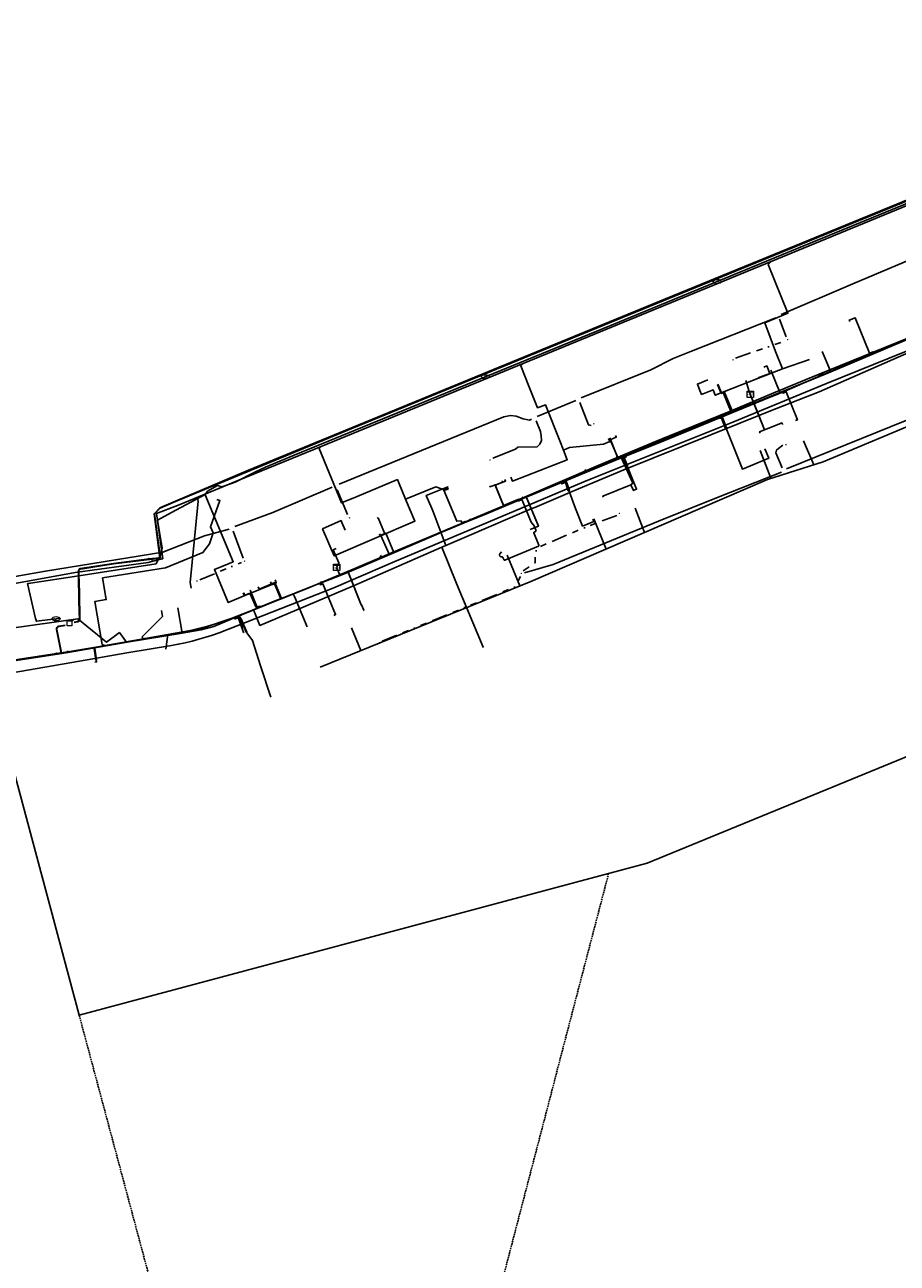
# Model space of a CAD drawing. Extents: x 102676 to 106538, y 417474 to 420545.
# Tile 105 of 112: x 105214 to 105489, y 419261 to 419653. Entities that reach past the tile are written whole.
import ezdxf
from ezdxf.enums import TextEntityAlignment as Align
from ezdxf.lldxf.tags import DXFTag

# ---------------------------------------------------------------- set-up
doc = ezdxf.new("R2010")
doc.units = 0
doc.linetypes.add('DASHED', pattern=[0.75, 0.5, -0.25])
doc.linetypes.add('RI-OVERIG', pattern=[17, 5, -2, 2, -2, 0, -2, 2, -2])
doc.layers.get('0').update_dxf_attribs({"lineweight": 25})
for name, color, linetype, lineweight in [('B-WE-KL-DATA_COAXKABEL_17_ZIGGO BV-G', 90, 'KL-DATA-N', 25), ('B-WE-KL-DATA_COAXKABEL_7_ZIGGO BV-G', 90, 'KL-DATA-N', 25), ('B-WE-KL-DATA_DUCT_ZIGGO BV-G', 90, 'Continuous', 25), ('B-WE-KL-DATA_HULPSTUK_KPN BV-S @ 0.5', 90, 'Continuous', 25), ('B-WE-KL-DATA_HULPSTUK_ZIGGO BV-S @ 0.5', 90, 'Continuous', 25), ('B-WE-KL-DATA_KABELBED_KPN BV-G', 90, 'Continuous', 25), ('B-WE-KL-DATA_KABELBED_ZIGGO BV-G', 90, 'Continuous', 25), ('B-WE-KL-DATA_MANTELBUIS_75_ZIGGO BV-G', 90, 'Continuous', 25), ('B-WE-KL-ET_LS_400 V_STEDIN NETBEHEER BV-G', 190, 'KL-LS-N', 25), ('B-WE-KL-ET_LS_HULPSTUK_STEDIN NETBEHEER BV-S @ 0.5', 190, 'Continuous', 25), ('B-WE-KL-ET_LS_MANTELBUIS_POLYETHYLEEN PE_160_STEDIN NETBEHEER BV-G', 190, 'Continuous', 25), ('B-WE-KL-ET_LS_MANTELBUIS_POLYVINYLCHLORIDE PVC_63_STEDIN NETBEHEER BV-G', 190, 'Continuous', 25), ('B-WE-KL-ET_LS_MANTELBUIS_STEDIN NETBEHEER BV-G', 190, 'Continuous', 25), ('B-WE-KL-ET_MS_13 KV_STEDIN NETBEHEER BV-G', 130, 'KL-MS-N', 25), ('B-WE-KL-ET_MS_6 KV_STEDIN NETBEHEER BV-G', 130, 'KL-MS-N', 25), ('B-WE-KL-ET_MS_HULPSTUK_STEDIN NETBEHEER BV-S @ 0.5', 130, 'Continuous', 25), ('B-WE-KL-ET_MS_MANTELBUIS_POLYETHYLEEN PE_160_STEDIN NETBEHEER BV-G', 130, 'Continuous', 25), ('B-WE-KL-ET_MS_MANTELBUIS_POLYVINYLCHLORIDE PVC_63_STEDIN NETBEHEER BV-G', 130, 'Continuous', 25), ('B-WE-KL-ET_MS_MANTELBUIS_STEDIN NETBEHEER BV-G', 130, 'Continuous', 25), ('B-WE-KL-GAS_LD_HULPSTUK_STEDIN NETBEHEER BV-S @ 0.5', 50, 'Continuous', 25), ('B-WE-KL-GAS_LD_MANTELBUIS_STEDIN NETBEHEER BV-G', 50, 'Continuous', 25), ('B-WE-KL-GAS_LD_POLYETHYLEEN PE_25_0.1 BAR_STEDIN NETBEHEER BV-G', 50, 'KL-GAS-LD-N', 25), ('B-WE-KL-GAS_LD_POLYETHYLEEN PE_32_0.1 BAR_STEDIN NETBEHEER BV-G', 50, 'KL-GAS-LD-N', 25), ('B-WE-KL-GAS_LD_POLYVINYLCHLORIDE PVC_110_0.1 BAR_STEDIN NETBEHEER BV-G', 50, 'KL-GAS-LD-N', 25), ('B-WE-KL-GAS_LD_POLYVINYLCHLORIDE PVC_32_0.1 BAR_STEDIN NETBEHEER BV-G', 50, 'KL-GAS-LD-N', 25), ('B-WE-KL-GAS_LD_POLYVINYLCHLORIDE PVC_40_0.1 BAR_STEDIN NETBEHEER BV-G', 50, 'KL-GAS-LD-N', 25), ('B-WE-KL-GAS_LD_POLYVINYLCHLORIDE PVC_50_0.1 BAR_STEDIN NETBEHEER BV-G', 50, 'KL-GAS-LD-N', 25), ('B-WE-KL-GAS_LD_POLYVINYLCHLORIDE PVC_63_0.1 BAR_STEDIN NETBEHEER BV-G', 50, 'KL-GAS-LD-N', 25), ('B-WE-KL-OVERIG_HULPSTUK_STADSBEHEER GEMEENTE DORDRECHT-S @ 0.5', 8, 'Continuous', 25), ('B-WE-KL-WATER_EVIDES INFRA-S @ 0.5', 170, 'Continuous', 25), ('B-WE-KL-WATER_HULPSTUK_EVIDES INFRA-S @ 0.5', 170, 'Continuous', 25), ('B-WE-KL-WATER_POLYETHEEN_50_EVIDES INFRA-G', 170, 'KL-WATER-N', 25), ('B-WE-KL-WATER_POLYVINYLCHLORIDE PVC_110_EVIDES INFRA-G', 170, 'KL-WATER-N', 25), ('B-WE-OG-INFO_STEDIN NETBEHEER BV-G', 7, 'Continuous', 25), ('B-WE-RI-DRUK_HIGH DENSITY POLYETHYLENE HDPE_50_STADSBEHEER GEMEENTE DORDRECHT-G', 210, 'RI-PERS', 25), ('B-WE-RI-DRUK_HIGH DENSITY POLYETHYLENE HDPE_63_STADSBEHEER GEMEENTE DORDRECHT-G', 210, 'RI-PERS', 25), ('B-WE-RI-VRIJVERVAL_POLYVINYLCHLORIDE PVC_STADSBEHEER GEMEENTE DORDRECHT-G', 210, 'RI-OVERIG', 25), ('N-PV-KG-GRENS_UITGIFTE', 12, 'Continuous', 25)]:
    doc.layers.add(name, color=color, linetype=linetype, lineweight=lineweight)
doc.styles.add('NLCS-ISO', font='NLCS-ISO.ttf')
doc.styles.get("Standard").update_dxf_attribs({"font": 'arial.ttf'})
tags = doc.linetypes.add('KL-DATA-N', pattern='A,4,-1,[101,NLCS.shx,S=0.5,R=0,X=0,Y=0],-1,4,-1,["D",Standard,S=1,R=0,X=-0.25,Y=-0.5],-1.5', length=12.5).pattern_tags.tags
tags[18] = DXFTag(74, 10)
tags = doc.linetypes.add('KL-GAS-LD-N', pattern='A,4,-1,[69,NLCS.shx,S=0.5,R=0,X=0,Y=0],-1,4,-1,["L",Standard,S=1,R=0,X=0.25,Y=-0.5],-2', length=13).pattern_tags.tags
tags[18] = DXFTag(74, 10)
tags = doc.linetypes.add('KL-LS-N', pattern='A,4,-1,[103,NLCS.shx,S=0.75,R=0,X=0,Y=0],-1,4,-1,["L",Standard,S=1,R=0,X=0,Y=-0.5],-2', length=13).pattern_tags.tags
tags[18] = DXFTag(74, 10)
tags = doc.linetypes.add('KL-MS-N', pattern='A,4,-1,[103,NLCS.shx,S=0.75,R=0,X=0,Y=0],-1,4,-1,["M",Standard,S=1,R=0,X=0,Y=-0.5],-2', length=13).pattern_tags.tags
tags[18] = DXFTag(74, 10)
doc.linetypes.add('KL-WATER-N', pattern='A,7,-0.5,[168,NLCS.shx,S=0.75,R=0,X=0.75,Y=0],-2', length=9.5)
tags = doc.linetypes.add('RI-PERS', pattern='A,7,-2,["P",Standard,S=1.8,R=0,X=-0.5,Y=-0.9],-2,7,-2,[102,NLCS.shx,S=1,R=180,X=0,Y=0],-2', length=22).pattern_tags.tags
tags[6] = DXFTag(74, 10)

# ---------------------------------------------------------------- blocks, each defined once
blk = doc.blocks.new('SKL-WTB_HULP_OVERIG-SO')
at = {"color": 0, "linetype": 'ByBlock', "lineweight": 18}
for points in [[(-0.14, 0.14), (0.14, -0.14)], [(0.14, 0.14), (-0.14, -0.14)]]:
    blk.add_lwpolyline(points, dxfattribs=at)
at = {"color": 0, "linetype": 'ByBlock', "lineweight": 18, "style": 'NLCS-ISO', "flags": 1}
for tag, p in [('TYPE', (1.5, 0)), ('OMSCHRIJVING', (1.5, -3)), ('LABEL', (1.5, -1.5))]:
    blk.add_attdef(tag, p, '', height=1, dxfattribs=at)
blk = doc.blocks.new('SKL-WTB_HULP_MOF-SO')
at = {"linetype": 'ByBlock', "lineweight": 18}
h = blk.add_hatch(color=0, dxfattribs=at)
h.dxf.hatch_style = 1
h.paths.add_polyline_path([(-0.5625, 0, 1), (0.5625, 0, 1)])
at = {"color": 0, "linetype": 'ByBlock', "lineweight": 18}
blk.add_circle((0, 0), 0.5625, dxfattribs=at)
at = {"color": 0, "linetype": 'ByBlock', "lineweight": 18, "style": 'NLCS-ISO', "flags": 1}
for tag, p in [('TYPE', (1.5, 0)), ('OMSCHRIJVING', (1.5, -3)), ('LABEL', (1.5, -1.5))]:
    blk.add_attdef(tag, p, '', height=1, dxfattribs=at)
blk = doc.blocks.new('SKL-WTB_HULP_TECHNISCH GEBOUW-SO')
at = {"color": 0, "linetype": 'ByBlock', "lineweight": 18}
for points in [[(-2, 1.5), (0, 2), (2, 1.5), (2, 1.18), (-2, 1.18)], [(-1.5, 1.02), (1.5, 1.02), (1.5, -2), (-1.5, -2)]]:
    blk.add_lwpolyline(points, close=True, dxfattribs=at)
at = {"color": 0, "linetype": 'ByBlock', "lineweight": 18, "style": 'NLCS-ISO', "flags": 1}
for tag, p in [('TYPE', (2.5, 0)), ('OMSCHRIJVING', (2.5, -3)), ('LABEL', (2.5, -1.5))]:
    blk.add_attdef(tag, p, '', height=1, dxfattribs=at)
blk = doc.blocks.new('SKL-WTB_HULP_KAST-SO')
at = {"color": 0, "linetype": 'ByBlock', "lineweight": 18}
for points in [[(-2, 2), (2, 2), (2, 1.68), (-2, 1.68)], [(-2, 1.52), (2, 1.52), (2, -2), (-2, -2)]]:
    blk.add_lwpolyline(points, close=True, dxfattribs=at)
at = {"color": 0, "linetype": 'ByBlock', "lineweight": 18, "style": 'NLCS-ISO'}
blk.add_text('kast', height=1.5, dxfattribs=at).set_placement((0, 0), align=Align.MIDDLE_CENTER)
at = {"color": 0, "linetype": 'ByBlock', "lineweight": 18, "style": 'NLCS-ISO', "flags": 1}
for tag, p in [('TYPE', (2.5, 0)), ('OMSCHRIJVING', (2.5, -3)), ('LABEL', (2.5, -1.5))]:
    blk.add_attdef(tag, p, '', height=1, dxfattribs=at)
blk = doc.blocks.new('SKL-WATER_BRANDKRAAN_BRANDPUT-SO')
at = {"color": 0, "linetype": 'ByBlock', "lineweight": 18}
blk.add_ellipse((0, 0), major_axis=(2.5, 0), ratio=0.54, dxfattribs=at)
at = {"color": 0, "linetype": 'ByBlock', "lineweight": 18, "style": 'NLCS-ISO'}
blk.add_text('bk', height=1.5, dxfattribs=at).set_placement((0.16, 0), align=Align.MIDDLE_CENTER)
blk = doc.blocks.new('Uitgifte Stedenbouw')
at = {"layer": 'N-PV-KG-GRENS_UITGIFTE', "transparency": 33554687, "flags": 128}
blk.add_lwpolyline([(103230.77, 419339.89), (103410.33, 419387.95), (103571.98, 419454.27), (103556.57, 419395.03), (103501, 419181.34), (103495.24, 419182.84), (103496.25, 419186.71), (103488.51, 419188.74), (103487.5, 419184.86), (103330.81, 419225.77, 0.129956), (103311.64, 419225.71), (103293.68, 419220.91), (103168.06, 419187.28), (103131.13, 419179.73), (103108.79, 419263.18), (103093.32, 419320.97), (103086.46, 419374.78), (103083.66, 419396.81), (103210.11, 419417.08), (103230.77, 419339.89)], format="xyb", close=True, dxfattribs=at)
at = {"layer": 'N-PV-KG-GRENS_UITGIFTE', "color": 8, "linetype": 'DASHED', "lineweight": -2, "transparency": 33554687, "flags": 128}
for points in [[(103354.98, 419219.46), (103398.11, 419384.68)], [(103230.77, 419339.89), (103264.7, 419213.15)]]:
    blk.add_lwpolyline(points, dxfattribs=at)

msp = doc.modelspace()

# ---------------------------------------------------------------- linework, layer by layer
at = {"layer": 'B-WE-KL-DATA_COAXKABEL_17_ZIGGO BV-G', "flags": 128}
for points in [[(105627.714, 419608.641), (105627.726, 419608.9), (105626.186, 419607.881), (105624.732, 419607.294), (105609.257, 419601.232), (105569.661, 419585.174), (105561.345, 419581.759), (105523.215, 419566.118), (105510.405, 419561.024), (105472.342, 419544.874), (105453.503, 419537.156), (105444.025, 419533.319), (105442.893, 419536.119)], [(105312.105, 419481.379), (105313.221, 419478.872), (105315.37, 419479.699), (105329.695, 419485.839), (105359.417, 419498.52), (105369.576, 419502.685), (105399.821, 419515.229), (105413.635, 419521.016), (105444.025, 419533.319), (105442.893, 419536.119)]]:
    msp.add_lwpolyline(points, dxfattribs=at)
at = {"layer": 'B-WE-KL-DATA_COAXKABEL_7_ZIGGO BV-G', "flags": 128}
for points in [[(105442.893, 419536.119), (105444.025, 419533.319), (105453.503, 419537.156), (105468.315, 419543.224), (105465.656, 419549.69)], [(105441.444, 419540.489), (105442.53, 419537.03), (105442.893, 419536.119)], [(105442.893, 419536.119), (105444.025, 419533.319), (105413.635, 419521.016), (105402.082, 419516.176), (105405.727, 419507.995), (105405.159, 419507.548), (105396.307, 419503.942), (105396.436, 419503.628)], [(105442.893, 419536.119), (105444.025, 419533.319), (105413.635, 419521.016), (105401.113, 419515.77), (105398.518, 419522.368)], [(105442.893, 419536.119), (105444.025, 419533.319), (105413.635, 419521.016), (105402.082, 419516.176), (105405.727, 419507.995), (105405.159, 419507.548), (105405.974, 419505.72), (105405.881, 419505.683)], [(105442.893, 419536.119), (105444.025, 419533.319), (105436.888, 419530.429), (105434.369, 419536.656), (105433.72, 419536.394), (105432.566, 419539.248)], [(105442.893, 419536.119), (105447.432, 419524.895), (105445.853, 419524.267), (105446.04, 419523.804)], [(105442.893, 419536.119), (105447.432, 419524.895), (105452.915, 419527.075), (105453.102, 419526.612)], [(105312.105, 419481.379), (105313.221, 419478.872), (105315.37, 419479.699), (105329.695, 419485.839), (105359.417, 419498.52), (105364.993, 419500.806), (105362.297, 419507.358), (105365.534, 419508.69), (105365.343, 419509.152)], [(105312.105, 419481.379), (105313.221, 419478.872), (105315.37, 419479.699), (105329.695, 419485.839), (105359.417, 419498.52), (105364.993, 419500.806), (105362.221, 419507.543), (105360.649, 419506.896), (105360.535, 419507.173)], [(105312.105, 419481.379), (105313.221, 419478.872), (105315.37, 419479.699), (105329.695, 419485.839), (105359.417, 419498.52), (105369.576, 419502.685), (105372.071, 419503.72), (105375.91, 419494.393), (105373.304, 419493.352)], [(105312.105, 419481.379), (105312.38, 419481.991), (105312.87, 419482.856), (105311.057, 419486.931), (105312.023, 419487.349)], [(105263.285, 419460.674), (105269.285, 419461.67), (105273.315, 419462.703), (105281.504, 419466.222), (105302.587, 419474.78), (105313.221, 419478.872), (105312.105, 419481.379)], [(105312.105, 419481.379), (105313.221, 419478.872), (105302.587, 419474.78), (105287.158, 419468.517), (105284.81, 419474.248)], [(105287.329, 419475.28), (105287.632, 419474.54), (105292.629, 419476.588), (105294.684, 419471.572), (105302.587, 419474.78), (105313.221, 419478.872), (105312.105, 419481.379)], [(105312.105, 419481.379), (105313.221, 419478.872), (105315.37, 419479.699), (105315.815, 419479.89), (105319.845, 419469.549), (105320.032, 419469.622), (105320.722, 419467.852), (105320.535, 419467.779)]]:
    msp.add_lwpolyline(points, dxfattribs=at)
at = {"layer": 'B-WE-KL-DATA_DUCT_ZIGGO BV-G', "flags": 128}
for points in [[(105444.131, 419533.056), (105445.469, 419529.749)], [(105402.264, 419515.768), (105403.747, 419512.44)], [(105372.16, 419503.504), (105373.602, 419500)], [(105315.901, 419479.67), (105317.323, 419476.019)]]:
    msp.add_lwpolyline(points, dxfattribs=at)
at = {"layer": 'B-WE-KL-DATA_KABELBED_KPN BV-G', "flags": 128}
for points in [[(105346.612, 419488.294), (105346.613, 419488.294), (105354.018, 419491.52), (105373.877, 419500), (105374.751, 419500.373), (105386.56, 419505.396), (105402.947, 419512.259), (105448.712, 419530.675), (105464.712, 419536.943), (105500, 419552.359), (105500.163, 419552.431), (105511.84, 419557.237), (105524.541, 419562.664), (105559.255, 419576.754), (105568.235, 419580.547), (105570.473, 419581.142), (105578.785, 419583.577), (105596.765, 419591.496), (105600.422, 419592.426), (105612.241, 419596.61), (105625.156, 419601.684), (105626.445, 419601.607), (105627.657, 419601.534), (105627.699, 419601.532)], [(105500, 419556.824), (105464.163, 419542.263), (105450.322, 419536.542), (105436.889, 419530.884), (105413.469, 419521.38), (105394.855, 419513.573), (105369.348, 419502.691), (105362.933, 419500), (105345.071, 419492.506), (105329.526, 419485.984), (105314.991, 419479.811), (105302.279, 419474.515), (105285.898, 419468)], [(105346.613, 419488.294), (105346.613, 419488.294), (105345.071, 419492.506), (105342.589, 419499.289), (105342.278, 419500), (105340.459, 419504.165), (105347.259, 419506.863)], [(105345.415, 419487.772), (105317.483, 419475.604), (105287.869, 419463.094), (105286.403, 419466.748), (105285.899, 419468)], [(105346.612, 419488.294), (105345.415, 419487.772)], [(105345.416, 419487.772), (105350.064, 419476.302), (105358.418, 419456.147)], [(105285.898, 419468), (105282.652, 419466.709), (105276.91, 419464.562), (105271.471, 419462.852), (105265.944, 419461.449), (105262.052, 419460.567), (105245.719, 419457.797), (105245.718, 419457.797)], [(105094.921, 419446.551), (105097.797, 419446.598), (105179.304, 419458.01), (105230.349, 419465.168), (105239.394, 419457.781), (105243.49, 419460.794), (105245.719, 419457.797), (105245.719, 419457.797)], [(105245.718, 419457.797), (105241.019, 419457), (105230.586, 419455.231), (105192.477, 419449.454), (105148.805, 419442.049), (105131.149, 419438.954), (105122.195, 419446.473), (105116.938, 419437.005), (105071.763, 419429.812), (105066.344, 419435.719), (105063.028, 419428.193), (105036.734, 419423.964), (105010.793, 419421.527), (105000.37, 419420.269)]]:
    msp.add_lwpolyline(points, dxfattribs=at)
at = {"layer": 'B-WE-KL-DATA_KABELBED_ZIGGO BV-G', "flags": 128}
for points in [[(105509.299, 419560.555), (105468.315, 419543.224)], [(105468.315, 419543.224), (105465.656, 419549.69)], [(105441.444, 419540.489), (105442.53, 419537.03), (105442.893, 419536.119)], [(105468.315, 419543.224), (105444.025, 419533.319)], [(105436.888, 419530.429), (105434.369, 419536.656), (105433.72, 419536.394), (105432.566, 419539.248)], [(105444.025, 419533.319), (105442.893, 419536.119)], [(105444.025, 419533.319), (105436.888, 419530.429)], [(105444.025, 419533.319), (105444.131, 419533.056)], [(105444.131, 419533.056), (105445.469, 419529.749)], [(105436.888, 419530.429), (105413.635, 419521.016), (105402.082, 419516.176)], [(105445.469, 419529.749), (105447.432, 419524.895)], [(105447.432, 419524.895), (105445.853, 419524.267), (105446.04, 419523.804)], [(105447.432, 419524.895), (105452.915, 419527.075), (105453.102, 419526.612)], [(105401.113, 419515.77), (105398.518, 419522.368)], [(105401.021, 419515.731), (105400.705, 419516.532)], [(105401.021, 419515.731), (105372.071, 419503.72)], [(105401.113, 419515.77), (105401.021, 419515.731)], [(105402.082, 419516.176), (105401.113, 419515.77)], [(105402.082, 419516.176), (105402.264, 419515.768)], [(105402.264, 419515.768), (105403.747, 419512.44)], [(105362.297, 419507.358), (105365.534, 419508.69), (105365.343, 419509.152)], [(105403.747, 419512.44), (105405.727, 419507.995), (105405.159, 419507.548)], [(105362.297, 419507.358), (105362.221, 419507.543), (105360.649, 419506.896), (105360.535, 419507.173)], [(105362.297, 419507.358), (105364.993, 419500.806)], [(105405.159, 419507.548), (105396.307, 419503.942), (105396.436, 419503.628)], [(105405.159, 419507.548), (105405.974, 419505.72), (105405.881, 419505.683)], [(105364.993, 419500.806), (105359.417, 419498.52), (105330.253, 419486.077)], [(105372.071, 419503.72), (105364.993, 419500.806)], [(105372.071, 419503.72), (105372.16, 419503.504)], [(105372.16, 419503.504), (105373.602, 419500)], [(105373.602, 419500), (105375.91, 419494.393), (105373.304, 419493.352)], [(105330.253, 419486.077), (105327.665, 419492.261), (105325.922, 419491.505), (105325.728, 419491.967)], [(105312.38, 419481.991), (105312.87, 419482.856), (105311.057, 419486.931), (105312.023, 419487.349)], [(105330.253, 419486.077), (105315.815, 419479.89)], [(105312.38, 419481.991), (105312.105, 419481.379)], [(105312.105, 419481.379), (105313.221, 419478.872)], [(105294.684, 419471.572), (105302.587, 419474.78), (105313.221, 419478.872)], [(105315.815, 419479.89), (105313.221, 419478.872)], [(105315.815, 419479.89), (105315.901, 419479.67)], [(105315.901, 419479.67), (105317.323, 419476.019)], [(105287.158, 419468.517), (105284.81, 419474.248)], [(105287.329, 419475.28), (105287.632, 419474.54), (105292.629, 419476.588), (105294.684, 419471.572)], [(105317.323, 419476.019), (105319.845, 419469.549), (105320.032, 419469.622), (105320.722, 419467.852), (105320.535, 419467.779)], [(105287.158, 419468.517), (105294.684, 419471.572)], [(105261.971, 419468.588), (105263.285, 419460.674)], [(105263.285, 419460.674), (105269.285, 419461.67), (105273.315, 419462.703), (105281.504, 419466.222), (105287.158, 419468.517)], [(105174.813, 419448.307), (105174.991, 419447.117), (105181.746, 419447.806), (105189.016, 419448.869), (105200.397, 419450.354), (105226.605, 419454.449), (105245.891, 419457.785)], [(105245.891, 419457.785), (105263.285, 419460.674)]]:
    msp.add_lwpolyline(points, dxfattribs=at)
at = {"layer": 'B-WE-KL-DATA_MANTELBUIS_75_ZIGGO BV-G', "flags": 128}
for points in [[(105444.131, 419533.056), (105445.469, 419529.749)], [(105402.264, 419515.768), (105403.747, 419512.44)], [(105372.16, 419503.504), (105373.602, 419500)], [(105315.901, 419479.67), (105317.323, 419476.019)]]:
    msp.add_lwpolyline(points, dxfattribs=at)
at = {"layer": 'B-WE-KL-ET_LS_400 V_STEDIN NETBEHEER BV-G', "flags": 128}
for points in [[(105603.261, 419598.837), (105578.6, 419588.808), (105551.017, 419577.849), (105529.582, 419568.651), (105510.374, 419560.995), (105465.949, 419542.414), (105453.587, 419537.027), (105447.097, 419534.387), (105440.69, 419531.772), (105413.803, 419520.654), (105400.063, 419515.218), (105391.869, 419511.816), (105369.506, 419502.52), (105359.473, 419498.381), (105352.484, 419495.446), (105302.499, 419474.671), (105292.18, 419470.605), (105281.957, 419466.412), (105279.43, 419465.492), (105269.47, 419462.104), (105258.756, 419460.15), (105236.7, 419456.341), (105227.173, 419454.7)], [(105474.333, 419559.106), (105474.144, 419559.569), (105475.996, 419560.325), (105480.585, 419549.089), (105481.696, 419549.542), (105481.885, 419549.079)], [(105487.2, 419551.85), (105487.395, 419551.384)], [(105449.349, 419543.698), (105452.318, 419536.511)], [(105464.692, 419542.006), (105464.38, 419542.62)], [(105465.949, 419542.414), (105465.911, 419542.506), (105464.692, 419542.006)], [(105432.661, 419539.282), (105433.739, 419536.617), (105434.666, 419536.992), (105437.223, 419530.671), (105438.007, 419530.988), (105438.262, 419530.768)], [(105457.215, 419527.816), (105457.773, 419528.038), (105454.266, 419536.862), (105453.244, 419536.455), (105453.096, 419536.827)], [(105440.38, 419532.47), (105440.69, 419531.772)], [(105447.483, 419518.872), (105448.704, 419515.888), (105440.389, 419512.486), (105433.923, 419528.748), (105433.365, 419528.527), (105433.291, 419528.712)], [(105400.275, 419523.09), (105400.503, 419522.535), (105398.653, 419521.775), (105400.979, 419516.117), (105402.089, 419516.574), (105402.285, 419516.097)], [(105415.258, 419522.176), (105415.94, 419522.42)], [(105416.137, 419521.619), (105415.449, 419521.713), (105415.258, 419522.176)], [(105405.881, 419505.684), (105406.946, 419506.123), (105402.871, 419516.006), (105403.611, 419516.311), (105403.501, 419516.578)], [(105364.42, 419508.773), (105364.61, 419508.311), (105362.298, 419507.359), (105364.933, 419500.957), (105369.713, 419502.924), (105370.038, 419502.741)], [(105391.869, 419511.816), (105391.83, 419511.908), (105391.017, 419511.557), (105390.676, 419512.344)], [(105347.458, 419506.416), (105346.071, 419505.844), (105350.129, 419495.992), (105351.498, 419496.126), (105351.766, 419495.479), (105352.767, 419495.892), (105353.073, 419495.693)], [(105393.146, 419496.661), (105393.445, 419495.919), (105389.875, 419494.483), (105387.605, 419499.988), (105384.626, 419508.368), (105383.296, 419507.819), (105383.143, 419508.189)], [(105238.762, 419456.699), (105238.045, 419457.082), (105235.701, 419470.606), (105239.346, 419471.238), (105238.176, 419478.076), (105258.004, 419481.227), (105269.894, 419486.153), (105271.908, 419488.881), (105273.164, 419492.361), (105272.262, 419494.281), (105275.254, 419502.572), (105274.309, 419502.899)], [(105369.506, 419502.52), (105369.565, 419502.379), (105370.487, 419502.765), (105370.564, 419502.781), (105370.64, 419502.766), (105370.705, 419502.723), (105370.749, 419502.658), (105373.64, 419495.747), (105374.567, 419494.501), (105375.159, 419493.014), (105375.173, 419492.938), (105375.157, 419492.862), (105375.113, 419492.797), (105375.048, 419492.755), (105374.582, 419492.569), (105374.516, 419492.527), (105374.472, 419492.462), (105374.456, 419492.386), (105374.47, 419492.309), (105376.042, 419488.388), (105376.056, 419488.311), (105376.041, 419488.234), (105375.997, 419488.169), (105375.932, 419488.125), (105365.357, 419483.722), (105365.242, 419483.699), (105365.127, 419483.722), (105365.03, 419483.787), (105364.965, 419483.884), (105364.706, 419484.505), (105364.636, 419484.614), (105364.53, 419484.697), (105364.398, 419484.747), (105364.089, 419484.767), (105363.944, 419484.812), (105363.832, 419484.889), (105363.763, 419484.989), (105363.596, 419485.401), (105363.585, 419485.476), (105363.608, 419485.554), (105363.663, 419485.621), (105363.741, 419485.668), (105364.293, 419486.372)], [(105370.835, 419503.074), (105370.7, 419503.393), (105370.885, 419503.471)], [(105371.14, 419503.58), (105370.885, 419503.471)], [(105325.219, 419497.07), (105324.943, 419496.953)], [(105327.897, 419487.458), (105326.156, 419491.484), (105327.349, 419492), (105325.219, 419497.07)], [(105354.26, 419496.71), (105354.445, 419496.27)], [(105326.021, 419484.981), (105326.31, 419485.12)], [(105327.897, 419487.458), (105328.294, 419486.54)], [(105328.294, 419486.54), (105328.714, 419485.567)], [(105326.111, 419484.485), (105325.916, 419484.936), (105326.021, 419484.981)], [(105291.209, 419476.87), (105291.512, 419476.13), (105291.904, 419475.966), (105292.551, 419476.232), (105294.409, 419471.698), (105294.943, 419471.716), (105294.95, 419471.697)], [(105311.262, 419466.251), (105311.8, 419466.471), (105307.808, 419476.223), (105307.031, 419475.905), (105306.803, 419476.46)], [(105307.12, 419477), (105307.265, 419476.652)], [(105282.59, 419473.339), (105282.78, 419472.876), (105283.302, 419472.658), (105284.412, 419473.113), (105284.934, 419472.894), (105286.552, 419468.946), (105286.96, 419468.789), (105287.849, 419469.153), (105288.167, 419468.959)], [(105298.413, 419473.061), (105298.774, 419472.227), (105302.79, 419462.578)], [(105256.783, 419467.747), (105257.087, 419465.872), (105250.728, 419459.481), (105250.792, 419459.086), (105251.432, 419458.886)], [(105291.381, 419440.432), (105288.059, 419450.289), (105285.504, 419458.258), (105283.718, 419460.774), (105281.603, 419465.727), (105280.088, 419465.146), (105279.43, 419465.492)], [(105282.537, 419461.473), (105281.018, 419465.962), (105281.985, 419466.342), (105281.957, 419466.412)], [(105226.372, 419463.175), (105224.346, 419462.838), (105224.18, 419462.794), (105224.013, 419462.715), (105223.824, 419462.567), (105223.684, 419462.385), (105223.587, 419462.164), (105223.547, 419461.903), (105223.56, 419461.733), (105225.098, 419454.372), (105223.617, 419454.138)], [(105226.388, 419463.077), (105224.364, 419462.74), (105224.146, 419462.673), (105223.984, 419462.574), (105223.896, 419462.497), (105223.77, 419462.335), (105223.719, 419462.235), (105223.658, 419462.032), (105223.647, 419461.903), (105223.66, 419461.747), (105225.201, 419454.388), (105227.173, 419454.7)], [(105258.756, 419460.15), (105258.16, 419455.58)], [(105282.537, 419461.473), (105282.745, 419460.857), (105282.95, 419460.93)], [(105182.342, 419447.858), (105188.473, 419448.795), (105202.317, 419450.807), (105223.617, 419454.138)], [(105236.7, 419456.341), (105236.715, 419456.242), (105235.517, 419456.035), (105236.27, 419451.547), (105235.72, 419451.45)]]:
    msp.add_lwpolyline(points, dxfattribs=at)
at = {"layer": 'B-WE-KL-ET_LS_MANTELBUIS_POLYETHYLEEN PE_160_STEDIN NETBEHEER BV-G', "flags": 128}
msp.add_lwpolyline([(105230.56, 419477.788), (105230.81, 419466.268), (105231.01, 419466.272), (105230.76, 419477.792), (105230.56, 419477.788)], dxfattribs=at)
at = {"layer": 'B-WE-KL-ET_LS_MANTELBUIS_POLYVINYLCHLORIDE PVC_63_STEDIN NETBEHEER BV-G', "flags": 128}
msp.add_lwpolyline([(105281.744, 419465.117), (105283.556, 419460.898), (105283.74, 419460.976), (105281.928, 419465.195), (105281.744, 419465.117)], dxfattribs=at)
at = {"layer": 'B-WE-KL-ET_LS_MANTELBUIS_STEDIN NETBEHEER BV-G', "flags": 128}
for points in [[(105433.772, 419528.591), (105435.036, 419525.329), (105435.417, 419525.479), (105434.154, 419528.74), (105433.772, 419528.591)], [(105402.438, 419516.541), (105403.732, 419513.402), (105404.102, 419513.554), (105402.808, 419516.693), (105402.438, 419516.541)], [(105384.267, 419508.872), (105385.371, 419505.624), (105385.737, 419505.75), (105384.635, 419508.992), (105384.267, 419508.872)], [(105281.124, 419465.354), (105282.151, 419462.304), (105282.341, 419462.368), (105281.314, 419465.418), (105281.124, 419465.354)], [(105235.467, 419455.728), (105236.076, 419452.094), (105236.274, 419452.128), (105235.665, 419455.762), (105235.467, 419455.728)]]:
    msp.add_lwpolyline(points, dxfattribs=at)
at = {"layer": 'B-WE-KL-ET_MS_13 KV_STEDIN NETBEHEER BV-G', "flags": 128}
for points in [[(105252.868, 419484.064), (105256.265, 419484.48), (105254.448, 419498.381), (105256.266, 419500.237), (105261.171, 419502.389), (105284.284, 419512.155), (105416.068, 419566.271), (105621.057, 419650.12), (105621.32, 419652.825)], [(105621.529, 419652.908), (105621.244, 419649.981), (105456.935, 419582.771), (105316.941, 419525.349), (105261.227, 419502.25), (105256.353, 419500.111), (105254.606, 419498.328), (105256.433, 419484.35), (105253.785, 419484.02)], [(105229.21, 419464.146), (105230.114, 419464.297), (105230.261, 419464.328), (105230.352, 419464.366), (105230.545, 419464.493), (105230.72, 419464.692), (105230.81, 419464.874), (105230.861, 419465.08), (105230.525, 419480.276), (105230.536, 419480.419), (105230.606, 419480.627), (105230.667, 419480.726), (105230.821, 419480.881), (105230.917, 419480.941), (105231.116, 419481.011), (105241.609, 419482.654), (105252.868, 419484.064)], [(105229.234, 419463.998), (105230.307, 419464.184), (105230.533, 419464.297), (105230.715, 419464.448), (105230.846, 419464.612), (105230.952, 419464.822), (105231.011, 419465.068), (105230.675, 419480.272), (105230.684, 419480.393), (105230.74, 419480.557), (105230.789, 419480.636), (105230.911, 419480.759), (105230.987, 419480.807), (105231.144, 419480.863), (105241.631, 419482.506), (105253.785, 419484.02)]]:
    msp.add_lwpolyline(points, dxfattribs=at)
at = {"layer": 'B-WE-KL-ET_MS_6 KV_STEDIN NETBEHEER BV-G', "flags": 128}
msp.add_lwpolyline([(105097.964, 419430.032), (105099.111, 419430.194), (105134.169, 419435.816), (105163.204, 419440.306), (105172.892, 419441.874), (105181.915, 419443.678), (105196.462, 419445.978), (105212.031, 419448.552), (105233.277, 419452.174), (105245.844, 419454.368), (105259.904, 419456.72), (105262.103, 419457.121), (105264.289, 419457.581), (105266.461, 419458.101), (105268.618, 419458.68), (105270.757, 419459.318), (105272.876, 419460.014), (105274.975, 419460.767), (105311.277, 419474.925), (105329.772, 419482.937), (105390.278, 419508.48), (105392.628, 419509.388), (105437.408, 419527.294), (105466.994, 419539.498), (105501.681, 419553.546), (105535.198, 419567.386), (105551.328, 419574.13), (105566.786, 419580.268), (105596.065, 419591.806), (105611.746, 419597.739), (105622.305, 419602.021), (105620.801, 419605.973), (105625.609, 419607.804)], dxfattribs=at)
at = {"layer": 'B-WE-KL-ET_MS_MANTELBUIS_POLYETHYLEEN PE_160_STEDIN NETBEHEER BV-G', "flags": 128}
msp.add_lwpolyline([(105230.56, 419477.788), (105230.81, 419466.268), (105231.01, 419466.272), (105230.76, 419477.792), (105230.56, 419477.788)], dxfattribs=at)
at = {"layer": 'B-WE-KL-ET_MS_MANTELBUIS_POLYVINYLCHLORIDE PVC_63_STEDIN NETBEHEER BV-G', "flags": 128}
msp.add_lwpolyline([(105281.744, 419465.117), (105283.556, 419460.898), (105283.74, 419460.976), (105281.928, 419465.195), (105281.744, 419465.117)], dxfattribs=at)
at = {"layer": 'B-WE-KL-ET_MS_MANTELBUIS_STEDIN NETBEHEER BV-G', "flags": 128}
for points in [[(105433.772, 419528.591), (105435.036, 419525.329), (105435.417, 419525.479), (105434.154, 419528.74), (105433.772, 419528.591)], [(105402.438, 419516.541), (105403.732, 419513.402), (105404.102, 419513.554), (105402.808, 419516.693), (105402.438, 419516.541)], [(105384.267, 419508.872), (105385.371, 419505.624), (105385.737, 419505.75), (105384.635, 419508.992), (105384.267, 419508.872)], [(105281.124, 419465.354), (105282.151, 419462.304), (105282.341, 419462.368), (105281.314, 419465.418), (105281.124, 419465.354)], [(105235.467, 419455.728), (105236.076, 419452.094), (105236.274, 419452.128), (105235.665, 419455.762), (105235.467, 419455.728)]]:
    msp.add_lwpolyline(points, dxfattribs=at)
at = {"layer": 'B-WE-KL-GAS_LD_MANTELBUIS_STEDIN NETBEHEER BV-G', "flags": 128}
msp.add_lwpolyline([(105265.874, 419476.681), (105268.339, 419502.319)], dxfattribs=at)
at = {"layer": 'B-WE-KL-GAS_LD_POLYETHYLEEN PE_25_0.1 BAR_STEDIN NETBEHEER BV-G', "flags": 128}
msp.add_lwpolyline([(105406.503, 419500.088), (105409.419, 419492.398)], dxfattribs=at)
at = {"layer": 'B-WE-KL-GAS_LD_POLYETHYLEEN PE_32_0.1 BAR_STEDIN NETBEHEER BV-G', "flags": 128}
for points in [[(105266.198, 419474.808), (105265.874, 419476.681), (105268.339, 419502.319), (105268.155, 419503.378), (105267.658, 419503.385)], [(105278.15, 419482.671), (105273.537, 419480.743), (105277.901, 419470.295), (105283.161, 419472.492)], [(105283.161, 419472.492), (105293.068, 419476.551), (105292.689, 419477.477)], [(105282.776, 419473.415), (105283.161, 419472.492)]]:
    msp.add_lwpolyline(points, dxfattribs=at)
at = {"layer": 'B-WE-KL-GAS_LD_POLYVINYLCHLORIDE PVC_110_0.1 BAR_STEDIN NETBEHEER BV-G', "flags": 128}
for points in [[(105449.486, 419578.102), (105558.136, 419622.833)], [(105371.071, 419545.87), (105449.486, 419578.102)], [(105306.904, 419449.853), (105373.521, 419476.937), (105427.058, 419499.994), (105448.331, 419509.235), (105465.92, 419514.755), (105532.284, 419542.534), (105576.636, 419559.285), (105582.999, 419561.761), (105588.447, 419563.788), (105590.445, 419564.565)], [(105307.305, 419519.668), (105371.071, 419545.87)], [(105281.182, 419508.938), (105307.305, 419519.668)], [(105255.656, 419483.774), (105257.185, 419484.159), (105255.19, 419498.444), (105262.395, 419501.224), (105281.182, 419508.938)], [(105132.795, 419463.366), (105162.91, 419469.335), (105190.145, 419472.676), (105229.548, 419479.744), (105252.521, 419482.986), (105255.656, 419483.774)]]:
    msp.add_lwpolyline(points, dxfattribs=at)
at = {"layer": 'B-WE-KL-GAS_LD_POLYVINYLCHLORIDE PVC_32_0.1 BAR_STEDIN NETBEHEER BV-G', "flags": 128}
for points in [[(105459.682, 419521.39), (105462.948, 419513.822)], [(105446.035, 419518.315), (105449.395, 419509.569)], [(105393.425, 419496.773), (105397.285, 419487.172)], [(105366.036, 419485.304), (105370.093, 419475.544)], [(105316.832, 419462.261), (105319.816, 419455.102)]]:
    msp.add_lwpolyline(points, dxfattribs=at)
at = {"layer": 'B-WE-KL-GAS_LD_POLYVINYLCHLORIDE PVC_40_0.1 BAR_STEDIN NETBEHEER BV-G', "flags": 128}
for points in [[(105450.881, 419549.631), (105453.045, 419544.134)], [(105445.501, 419541.229), (105445.605, 419541.376), (105449.102, 419542.722), (105448.138, 419545.104), (105447.165, 419544.71)], [(105445.501, 419541.229), (105453.045, 419544.134)], [(105453.045, 419544.134), (105461.554, 419547.156)], [(105429.511, 419540.666), (105426.19, 419539.362), (105426.976, 419537.279), (105427.474, 419536.061), (105431.114, 419537.549), (105431.829, 419535.82), (105445.501, 419541.229)], [(105383.856, 419518.457), (105382.681, 419521.458)], [(105383.856, 419518.457), (105385.788, 419519.322), (105396.468, 419520.33), (105398.483, 419521.237), (105398.09, 419522.193)], [(105367.177, 419509.908), (105367.687, 419508.669), (105385.03, 419515.455), (105383.856, 419518.457)], [(105333.947, 419502.974), (105331.788, 419508.11)], [(105333.947, 419502.974), (105343.518, 419506.858), (105346.447, 419505.85), (105347.524, 419506.264)], [(105314.854, 419493.21), (105313.792, 419495.602), (105313.561, 419496.188), (105307.726, 419493.568), (105311.413, 419485.03), (105336.867, 419496.023), (105333.947, 419502.974)]]:
    msp.add_lwpolyline(points, dxfattribs=at)
at = {"layer": 'B-WE-KL-GAS_LD_POLYVINYLCHLORIDE PVC_50_0.1 BAR_STEDIN NETBEHEER BV-G', "flags": 128}
for points in [[(105371.071, 419545.87), (105370.36, 419545.13), (105372.938, 419538.718), (105375.636, 419531.856), (105378.121, 419532.833), (105382.681, 419521.458)], [(105307.305, 419519.668), (105306.584, 419519.039), (105313.675, 419501.766), (105318.611, 419503.794), (105331.369, 419509.187), (105331.788, 419508.11)]]:
    msp.add_lwpolyline(points, dxfattribs=at)
at = {"layer": 'B-WE-KL-GAS_LD_POLYVINYLCHLORIDE PVC_63_0.1 BAR_STEDIN NETBEHEER BV-G', "flags": 128}
for points in [[(105449.486, 419578.102), (105448.577, 419577.142), (105454.801, 419561.717), (105447.466, 419558.674), (105450.881, 419549.631)], [(105270.708, 419504.637), (105270.6, 419504.376), (105279.442, 419483.211), (105278.15, 419482.671)]]:
    msp.add_lwpolyline(points, dxfattribs=at)
at = {"layer": 'B-WE-KL-WATER_POLYETHEEN_50_EVIDES INFRA-G', "flags": 128}
for points in [[(105214.479, 419476.269), (105214.721, 419476.356), (105215.413, 419476.449), (105230.616, 419478.73), (105255.073, 419482.535), (105256.52, 419485.327), (105256.951, 419487.633), (105256.31, 419491.778), (105255.541, 419496.378), (105259.963, 419498.773), (105270.63, 419504.457), (105271.281, 419505.488), (105274.507, 419507.241), (105275.877, 419506.837), (105278.615, 419507.863), (105280.061, 419508.384)], [(105214.479, 419476.269), (105216.981, 419465.27)], [(105217.245, 419464.387), (105217.172, 419464.706), (105216.981, 419465.27)]]:
    msp.add_lwpolyline(points, dxfattribs=at)
at = {"layer": 'B-WE-KL-WATER_POLYVINYLCHLORIDE PVC_110_EVIDES INFRA-G', "flags": 128}
for points in [[(105280.061, 419508.384), (105286.539, 419511.595), (105289.686, 419513.106), (105298.764, 419516.92), (105398.483, 419557.727), (105457.745, 419582.148), (105545.443, 419618.236), (105565.447, 419626.442), (105567.741, 419627.412)], [(105217.166, 419464.376), (105223.457, 419465.163), (105224.453, 419465.351)]]:
    msp.add_lwpolyline(points, dxfattribs=at)
at = {"layer": 'B-WE-OG-INFO_STEDIN NETBEHEER BV-G', "flags": 128}
msp.add_lwpolyline([(105316.832, 419462.261), (105319.816, 419455.102)], dxfattribs=at)
at = {"layer": 'B-WE-RI-DRUK_HIGH DENSITY POLYETHYLENE HDPE_50_STADSBEHEER GEMEENTE DORDRECHT-G', "flags": 128}
for points in [[(105454.274, 419554.302), (105452.138, 419559.858)], [(105392.598, 419526.278), (105391.732, 419526.414), (105388.983, 419533.558)], [(105452.967, 419512.904), (105450.972, 419517.601), (105451.19, 419518.474), (105451.845, 419519.02), (105453.221, 419520.092)], [(105371.505, 419479.641), (105380.545, 419482.367), (105413.872, 419496.009), (105432.738, 419503.648), (105452.771, 419511.536)], [(105312.261, 419505.933), (105315.563, 419498.107)], [(105282.62, 419484.301), (105279.424, 419492.892)]]:
    msp.add_lwpolyline(points, dxfattribs=at)
at = {"layer": 'B-WE-RI-DRUK_HIGH DENSITY POLYETHYLENE HDPE_63_STADSBEHEER GEMEENTE DORDRECHT-G', "flags": 128}
for points in [[(105452.679, 419561.377), (105475.27, 419571.008), (105493.58, 419578.771), (105553.936, 419603.12)], [(105389.485, 419535.037), (105411.415, 419543.83), (105418.523, 419547.477), (105424.355, 419549.757), (105450.979, 419560.278)], [(105454.343, 419512.51), (105525.406, 419541.299)], [(105375.562, 419529.055), (105387.712, 419534.183)], [(105312.956, 419507.672), (105364.974, 419529.029), (105367.06, 419529.464), (105368.885, 419529.203), (105371.057, 419528.333), (105373.056, 419527.986), (105373.781, 419528.209)], [(105361.476, 419515.914), (105368.711, 419518.768), (105369.406, 419519.377), (105375.489, 419519.464), (105376.358, 419520.333), (105376.88, 419521.464), (105376.793, 419522.942), (105376.532, 419524.333), (105375.181, 419527.723)], [(105279.984, 419494.378), (105292.014, 419498.715), (105310.697, 419506.715)], [(105094.59, 419456.867), (105100.175, 419457.122), (105119.694, 419463.946), (105143.729, 419468.185), (105151.254, 419469.126), (105176.18, 419475.362), (105184.646, 419475.833), (105192.994, 419475.48), (105220.075, 419480.191), (105257.23, 419486.191), (105270.399, 419491.368), (105278.186, 419493.532)]]:
    msp.add_lwpolyline(points, dxfattribs=at)
at = {"layer": 'B-WE-RI-VRIJVERVAL_POLYVINYLCHLORIDE PVC_STADSBEHEER GEMEENTE DORDRECHT-G', "flags": 128}
for points in [[(105438.246, 419547.536), (105453.827, 419552.96)], [(105400.719, 419497.862), (105389.597, 419493.608), (105376.51, 419488.042), (105375.311, 419487.169), (105374.874, 419485.423), (105374.874, 419482.804), (105371.062, 419480.353)], [(105268.876, 419477.519), (105282.081, 419482.944)], [(105326.52, 419458.076), (105368.485, 419475.198), (105370.223, 419478.56)]]:
    msp.add_lwpolyline(points, dxfattribs=at)

# ---------------------------------------------------------------- block references
at = {"layer": 'B-WE-KL-DATA_HULPSTUK_KPN BV-S @ 0.5', "xscale": 0.5, "yscale": 0.5, "zscale": 0.5}
for p in [(105347.259, 419506.863), (105345.415, 419487.772), (105345.415, 419487.772), (105345.416, 419487.772), (105346.612, 419488.294), (105346.612, 419488.294), (105346.613, 419488.294), (105285.898, 419468), (105285.898, 419468), (105285.899, 419468), (105245.718, 419457.797), (105245.718, 419457.797), (105245.719, 419457.797), (105358.418, 419456.147)]:
    msp.add_blockref('SKL-WTB_HULP_OVERIG-SO', p, dxfattribs=at)
at = {"layer": 'B-WE-KL-DATA_HULPSTUK_ZIGGO BV-S @ 0.5', "xscale": 0.5, "yscale": 0.5, "zscale": 0.5}
for p in [(105442.893, 419536.119), (105312.105, 419481.379)]:
    msp.add_blockref('SKL-WTB_HULP_KAST-SO', p, dxfattribs=at)
at = {"layer": 'B-WE-KL-ET_LS_HULPSTUK_STEDIN NETBEHEER BV-S @ 0.5', "xscale": 0.5, "yscale": 0.5, "zscale": 0.5}
for p in [(105223.617, 419454.138), (105227.173, 419454.7)]:
    msp.add_blockref('SKL-WTB_HULP_MOF-SO', p, dxfattribs=at)
at = {"layer": 'B-WE-KL-ET_MS_HULPSTUK_STEDIN NETBEHEER BV-S @ 0.5', "xscale": 0.5, "yscale": 0.5, "zscale": 0.5}
for name, p in [('SKL-WTB_HULP_MOF-SO', (105252.868, 419484.064)), ('SKL-WTB_HULP_MOF-SO', (105253.785, 419484.02)), ('SKL-WTB_HULP_TECHNISCH GEBOUW-SO', (105227.742, 419463.961))]:
    msp.add_blockref(name, p, dxfattribs=at)
at = {"layer": 'B-WE-KL-GAS_LD_HULPSTUK_STEDIN NETBEHEER BV-S @ 0.5', "xscale": 0.5, "yscale": 0.5, "zscale": 0.5}
for p in [(105449.486, 419578.102), (105371.071, 419545.87), (105307.305, 419519.668)]:
    msp.add_blockref('SKL-WTB_HULP_OVERIG-SO', p, dxfattribs=at)
at = {"layer": 'B-WE-KL-OVERIG_HULPSTUK_STADSBEHEER GEMEENTE DORDRECHT-S @ 0.5', "xscale": 0.5, "yscale": 0.5, "zscale": 0.5}
for p in [(105454.721, 419553.407), (105437.402, 419546.999), (105393.454, 419526.795), (105454.135, 419520.22), (105360.638, 419515.368), (105316.162, 419497.085), (105401.484, 419498.505), (105282.985, 419483.373), (105370.512, 419479.517), (105267.96, 419477.118), (105325.626, 419457.629)]:
    msp.add_blockref('SKL-WTB_HULP_OVERIG-SO', p, dxfattribs=at)
at = {"layer": 'B-WE-KL-WATER_EVIDES INFRA-S @ 0.5', "xscale": 0.5, "yscale": 0.5, "zscale": 0.5}
for p in [(105432.459, 419571.728), (105359.181, 419541.643), (105223.457, 419465.163)]:
    msp.add_blockref('SKL-WATER_BRANDKRAAN_BRANDPUT-SO', p, dxfattribs=at)
at = {"layer": 'B-WE-KL-WATER_HULPSTUK_EVIDES INFRA-S @ 0.5', "xscale": 0.5, "yscale": 0.5, "zscale": 0.5}
for p in [(105280.061, 419508.384), (105217.166, 419464.376), (105217.245, 419464.387), (105224.453, 419465.351)]:
    msp.add_blockref('SKL-WTB_HULP_OVERIG-SO', p, dxfattribs=at)
at = {"layer": 'N-PV-KG-GRENS_UITGIFTE'}
msp.add_blockref('Uitgifte Stedenbouw', (2000, 0), dxfattribs=at)

doc.saveas('drawing.dxf')
